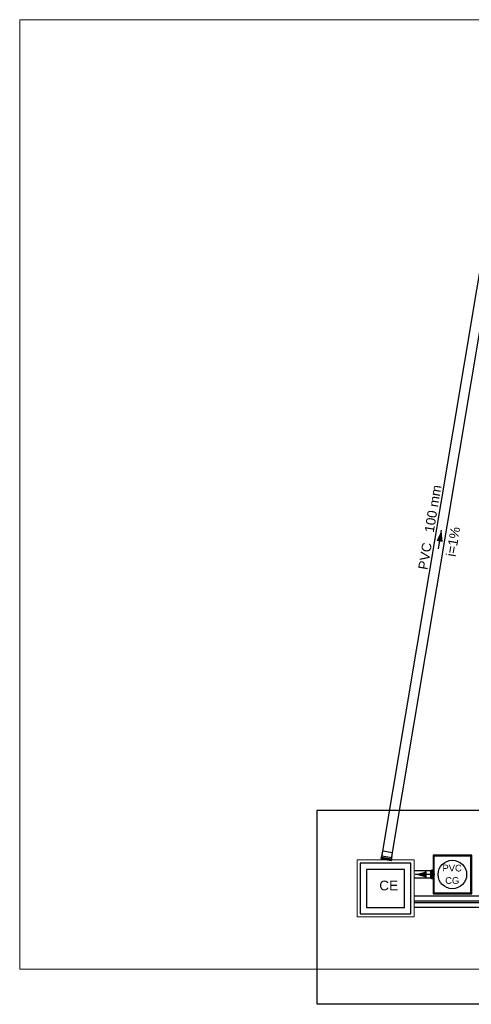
# Model space of a CAD drawing. Header units: millimetres. Extents: x -16331 to -10174, y -4135 to -3584.
# Tile 212 of 256: x -10376 to -10367, y -3953 to -3932. Entities that reach past the tile are written whole.
import ezdxf

# ---------------------------------------------------------------- set-up
doc = ezdxf.new("R2010")
doc.units = ezdxf.units.MM
doc.linetypes.add('DASHED', pattern=[1.905, 1.27, -0.635])
doc.linetypes.add('JIS_02_1.2', pattern=[0.25, 0.125, -0.125])
doc.layers.add('A-DETL', color=7, linetype='Continuous', lineweight=5, true_color=0x00a600)
doc.layers.add('DI-Detalhes', color=1, linetype='Continuous', lineweight=30)
doc.layers.add('TQ-Caixa de alvenaria', color=9, linetype='Continuous', lineweight=18)
for name, color, linetype in [('Simbolos', 7, 'Continuous'), ('Simbolos_int', 8, 'Continuous'), ('TQ-Condutos', 3, 'Continuous'), ('TQ-Sentido conduto', 7, 'Continuous'), ('TQ-Textos conduto', 7, 'Continuous')]:
    doc.layers.add(name, color=color, linetype=linetype)
doc.styles.add('Arial', font='arial.ttf', dxfattribs={"height": 100})

msp = doc.modelspace()

# ---------------------------------------------------------------- hatches: boundary and pattern name
at = {"layer": 'TQ-Sentido conduto', "linetype": 'Continuous'}
for points in [[(-10367.2816, -3943.0879), (-10367.3853, -3943.3154), (-10367.2576, -3943.3368)], [(-10367.8383, -3950.3432), (-10367.5968, -3950.4079), (-10367.5968, -3950.2785)]]:
    msp.add_hatch(color=92, dxfattribs=at).paths.add_polyline_path(points)

# ---------------------------------------------------------------- linework, layer by layer
at = {"layer": 'A-DETL', "linetype": 'Continuous', "lineweight": 5}
for p, q in [((-10336.1649, -3932.3352), (-10376.1649, -3932.3352)), ((-10376.1649, -3932.3352), (-10376.1649, -3952.3352)), ((-10364.8449, -3952.3352), (-10376.1649, -3952.3352))]:
    msp.add_line(p, q, dxfattribs=at)
at = {"layer": 'DI-Detalhes'}
msp.add_lwpolyline([(-10369.8995, -3948.9888), (-10361.2555, -3948.9888), (-10361.2555, -3953.0779), (-10369.8995, -3953.0779), (-10369.8995, -3948.9888)], dxfattribs=at)
at = {"layer": 'Simbolos'}
for p, q in [((-10368.5555, -3950.002), (-10368.5524, -3949.9834)), ((-10368.5543, -3950.0042), (-10368.5488, -3950.0067)), ((-10368.5502, -3949.9817), (-10368.5451, -3949.9821)), ((-10368.5492, -3950.0176), (-10368.5477, -3950.0088)), ((-10368.3391, -3950.0528), (-10368.5492, -3950.0176)), ((-10368.543, -3949.9805), (-10368.539, -3949.9566)), ((-10368.539, -3949.9566), (-10368.5384, -3949.9562)), ((-10368.5384, -3949.9562), (-10368.5211, -3949.853)), ((-10368.3329, -3950.0156), (-10368.3289, -3949.9918)), ((-10368.3264, -3950.0192), (-10368.3314, -3950.0179)), ((-10368.3293, -3949.9912), (-10368.312, -3949.888)), ((-10368.3289, -3949.9918), (-10368.3293, -3949.9912)), ((-10368.328, -3950.0401), (-10368.3249, -3950.0214)), ((-10368.3391, -3950.0528), (-10368.3376, -3950.044)), ((-10368.3298, -3950.0418), (-10368.3358, -3950.0423)), ((-10367.6279, -3950.2637), (-10367.6289, -3950.2647)), ((-10367.6289, -3950.2647), (-10367.6289, -3950.4217)), ((-10367.6279, -3950.4227), (-10367.6289, -3950.4217)), ((-10367.515, -3950.2637), (-10367.6279, -3950.2637)), ((-10367.515, -3950.4227), (-10367.6279, -3950.4227)), ((-10367.5145, -3950.2632), (-10367.515, -3950.2637)), ((-10367.5145, -3950.4232), (-10367.515, -3950.4227)), ((-10367.4974, -3950.2632), (-10367.5145, -3950.2632)), ((-10367.4974, -3950.4232), (-10367.5145, -3950.4232)), ((-10367.4954, -3950.2614), (-10367.4949, -3950.2564)), ((-10367.4954, -3950.425), (-10367.4949, -3950.43)), ((-10367.4754, -3950.2546), (-10367.4929, -3950.2546)), ((-10367.4754, -3950.4318), (-10367.4929, -3950.4318)), ((-10367.4719, -3950.2621), (-10367.4735, -3950.2561)), ((-10367.4719, -3950.4243), (-10367.4735, -3950.4303)), ((-10367.4609, -3950.2636), (-10367.47, -3950.2636)), ((-10367.4609, -3950.4228), (-10367.47, -3950.4228)), ((-10367.4609, -3950.2636), (-10367.4609, -3950.4228))]:
    msp.add_line(p, q, dxfattribs=at)
for points in [[(-10368.5555, -3950.002), (-10368.5555, -3950.0023), (-10368.5555, -3950.0026), (-10368.5554, -3950.0029), (-10368.5553, -3950.0032), (-10368.5552, -3950.0034), (-10368.555, -3950.0037), (-10368.5548, -3950.0039), (-10368.5546, -3950.004), (-10368.5543, -3950.0042)], [(-10368.5502, -3949.9817), (-10368.5506, -3949.9817), (-10368.5509, -3949.9818), (-10368.5512, -3949.9819), (-10368.5515, -3949.982), (-10368.5518, -3949.9822), (-10368.552, -3949.9825), (-10368.5522, -3949.9828), (-10368.5523, -3949.9831), (-10368.5524, -3949.9834)], [(-10368.5477, -3950.0088), (-10368.5477, -3950.0086), (-10368.5477, -3950.0083), (-10368.5478, -3950.008), (-10368.5478, -3950.0077), (-10368.548, -3950.0074), (-10368.5482, -3950.0072), (-10368.5484, -3950.007), (-10368.5486, -3950.0068), (-10368.5488, -3950.0067)], [(-10368.5451, -3949.9821), (-10368.5448, -3949.9821), (-10368.5444, -3949.9821), (-10368.5441, -3949.982), (-10368.5438, -3949.9818), (-10368.5436, -3949.9816), (-10368.5433, -3949.9814), (-10368.5432, -3949.9811), (-10368.543, -3949.9808), (-10368.543, -3949.9805)], [(-10368.3329, -3950.0156), (-10368.3329, -3950.0159), (-10368.3329, -3950.0163), (-10368.3328, -3950.0166), (-10368.3327, -3950.0169), (-10368.3325, -3950.0172), (-10368.3323, -3950.0174), (-10368.332, -3950.0176), (-10368.3317, -3950.0178), (-10368.3314, -3950.0179)], [(-10368.3249, -3950.0214), (-10368.3249, -3950.0211), (-10368.3249, -3950.0208), (-10368.325, -3950.0205), (-10368.3251, -3950.0202), (-10368.3253, -3950.0199), (-10368.3255, -3950.0196), (-10368.3258, -3950.0194), (-10368.3261, -3950.0193), (-10368.3264, -3950.0192)], [(-10366.6449, -3949.9352), (-10367.4609, -3949.9352), (-10367.4609, -3950.7512), (-10366.6449, -3950.7512), (-10366.6449, -3949.9352), (-10366.6449, -3949.9352)], [(-10368.3358, -3950.0423), (-10368.3361, -3950.0424), (-10368.3364, -3950.0425), (-10368.3367, -3950.0426), (-10368.3369, -3950.0428), (-10368.3371, -3950.043), (-10368.3373, -3950.0432), (-10368.3374, -3950.0434), (-10368.3376, -3950.0437), (-10368.3376, -3950.044)], [(-10368.3298, -3950.0417), (-10368.3295, -3950.0417), (-10368.3293, -3950.0416), (-10368.329, -3950.0415), (-10368.3288, -3950.0413), (-10368.3286, -3950.0411), (-10368.3284, -3950.0409), (-10368.3282, -3950.0406), (-10368.3281, -3950.0404), (-10368.328, -3950.0401)], [(-10367.4974, -3950.2632), (-10367.497, -3950.2631), (-10367.4967, -3950.2631), (-10367.4964, -3950.2629), (-10367.4961, -3950.2628), (-10367.4959, -3950.2625), (-10367.4957, -3950.2623), (-10367.4955, -3950.262), (-10367.4954, -3950.2617), (-10367.4954, -3950.2613)], [(-10367.4954, -3950.425), (-10367.4954, -3950.4247), (-10367.4955, -3950.4244), (-10367.4957, -3950.4241), (-10367.4959, -3950.4238), (-10367.4961, -3950.4236), (-10367.4964, -3950.4234), (-10367.4967, -3950.4233), (-10367.497, -3950.4232), (-10367.4974, -3950.4232)], [(-10367.4929, -3950.2546), (-10367.4933, -3950.2546), (-10367.4936, -3950.2547), (-10367.4939, -3950.2548), (-10367.4942, -3950.255), (-10367.4944, -3950.2552), (-10367.4946, -3950.2555), (-10367.4948, -3950.2558), (-10367.4949, -3950.2561), (-10367.4949, -3950.2564)], [(-10367.4949, -3950.4299), (-10367.4949, -3950.4303), (-10367.4948, -3950.4306), (-10367.4946, -3950.4309), (-10367.4944, -3950.4311), (-10367.4942, -3950.4314), (-10367.4939, -3950.4315), (-10367.4936, -3950.4317), (-10367.4933, -3950.4317), (-10367.4929, -3950.4318)], [(-10367.4735, -3950.2561), (-10367.4736, -3950.2558), (-10367.4737, -3950.2555), (-10367.4739, -3950.2553), (-10367.4741, -3950.2551), (-10367.4743, -3950.2549), (-10367.4746, -3950.2548), (-10367.4749, -3950.2547), (-10367.4752, -3950.2546), (-10367.4754, -3950.2546)], [(-10367.4754, -3950.4318), (-10367.4752, -3950.4318), (-10367.4749, -3950.4317), (-10367.4746, -3950.4316), (-10367.4743, -3950.4314), (-10367.4741, -3950.4313), (-10367.4739, -3950.4311), (-10367.4737, -3950.4308), (-10367.4736, -3950.4306), (-10367.4735, -3950.4303)], [(-10367.4719, -3950.2621), (-10367.4718, -3950.2624), (-10367.4717, -3950.2626), (-10367.4715, -3950.2629), (-10367.4713, -3950.2631), (-10367.4711, -3950.2632), (-10367.4708, -3950.2634), (-10367.4705, -3950.2635), (-10367.4703, -3950.2636), (-10367.47, -3950.2636)], [(-10367.47, -3950.4228), (-10367.4703, -3950.4228), (-10367.4705, -3950.4229), (-10367.4708, -3950.423), (-10367.4711, -3950.4231), (-10367.4713, -3950.4233), (-10367.4715, -3950.4235), (-10367.4717, -3950.4237), (-10367.4718, -3950.424), (-10367.4719, -3950.4243)]]:
    msp.add_lwpolyline(points, dxfattribs=at)
at = {"layer": 'Simbolos', "linetype": 'Continuous'}
msp.add_lwpolyline([(-10368.9942, -3951.1685), (-10367.9275, -3951.1685), (-10367.9275, -3950.1018), (-10368.9942, -3950.1018), (-10368.9942, -3951.1685), (-10368.9942, -3951.1685)], dxfattribs=at)
at = {"layer": 'Simbolos_int'}
for p, q in [((-10368.3374, -3950.0425), (-10368.5475, -3950.0073)), ((-10368.3332, -3950.0174), (-10368.5433, -3949.9823)), ((-10368.3293, -3949.9912), (-10368.5384, -3949.9562)), ((-10368.312, -3949.888), (-10368.5211, -3949.853)), ((-10367.5145, -3950.2632), (-10367.5145, -3950.4232)), ((-10367.4956, -3950.2636), (-10367.4956, -3950.4228)), ((-10367.4715, -3950.2636), (-10367.4715, -3950.4228))]:
    msp.add_line(p, q, dxfattribs=at)
msp.add_lwpolyline([(-10366.6649, -3949.9552), (-10367.4409, -3949.9552), (-10367.4409, -3950.7312), (-10366.6649, -3950.7312), (-10366.6649, -3949.9552), (-10366.6649, -3949.9552)], dxfattribs=at)
at = {"layer": 'Simbolos_int', "linetype": 'DASHED'}
msp.add_lwpolyline([(-10368.8609, -3951.0352), (-10368.0609, -3951.0352), (-10368.0609, -3950.2352), (-10368.8609, -3950.2352), (-10368.8609, -3951.0352), (-10368.8609, -3951.0352)], dxfattribs=at)
at = {"layer": 'Simbolos_int'}
msp.add_circle((-10367.0529, -3950.3432), 0.3, dxfattribs=at)
at = {"layer": 'TQ-Caixa de alvenaria', "linetype": 'Continuous'}
for p, q in [((-10369.0609, -3950.0352), (-10369.0609, -3951.2352)), ((-10367.8609, -3950.0352), (-10369.0609, -3950.0352)), ((-10367.8609, -3951.2352), (-10367.8609, -3950.0352)), ((-10369.0609, -3951.2352), (-10367.8609, -3951.2352))]:
    msp.add_line(p, q, dxfattribs=at)
at = {"layer": 'TQ-Caixa de alvenaria', "linetype": 'JIS_02_1.2'}
for p, q in [((-10368.8609, -3950.2352), (-10368.8609, -3951.0352)), ((-10368.0609, -3950.2352), (-10368.8609, -3950.2352)), ((-10368.0609, -3951.0352), (-10368.0609, -3950.2352)), ((-10368.8609, -3951.0352), (-10368.0609, -3951.0352))]:
    msp.add_line(p, q, dxfattribs=at)
at = {"layer": 'TQ-Condutos'}
for p, q in [((-10368.5428, -3950.0187), (-10366.2837, -3936.5187)), ((-10368.3455, -3950.0517), (-10366.0864, -3936.5517)), ((-10367.6289, -3950.2682), (-10367.8609, -3950.2682)), ((-10367.6289, -3950.4182), (-10367.8609, -3950.4182)), ((-10364.1136, -3950.8016), (-10367.8609, -3950.8016)), ((-10364.1136, -3950.9016), (-10367.8609, -3950.9016)), ((-10364.1372, -3950.938), (-10367.8609, -3950.938)), ((-10364.1372, -3951.038), (-10367.8609, -3951.038))]:
    msp.add_line(p, q, dxfattribs=at)
at = {"layer": 'TQ-Sentido conduto'}
for points in [[(-10367.3476, -3943.4824), (-10367.2816, -3943.0879)], [(-10367.4243, -3950.3432), (-10367.8383, -3950.3432)]]:
    msp.add_lwpolyline(points, dxfattribs=at)

# ---------------------------------------------------------------- texts
at = {"layer": 'Simbolos', "line_spacing_factor": 0.6, "style": 'Arial'}
for s, insert, char_height, width, attachment_point in [('PVC', (-10366.8555, -3950.2813), 0.1412, 0.81147, 9), ('CE', (-10368.5926, -3950.6798), 0.20428, 0.793158, 7), ('CG', (-10366.9088, -3950.5427), 0.1412, 0.591921, 9)]:
    msp.add_mtext(s, dxfattribs=dict(at, insert=insert, char_height=char_height, width=width, attachment_point=attachment_point))
at = {"layer": 'TQ-Textos conduto', "char_height": 0.2, "rotation": 80.50057, "line_spacing_factor": 0.6, "style": 'Arial'}
for s, insert, width, attachment_point in [('100 mm', (-10367.445, -3943.1518), 2.018293, 7), ('i=1%', (-10366.9372, -3943.3483), 1.257927, 8), ('PVC', (-10367.4814, -3943.3688), 1.14939, 9)]:
    msp.add_mtext(s, dxfattribs=dict(at, insert=insert, width=width, attachment_point=attachment_point))

doc.saveas('drawing.dxf')
